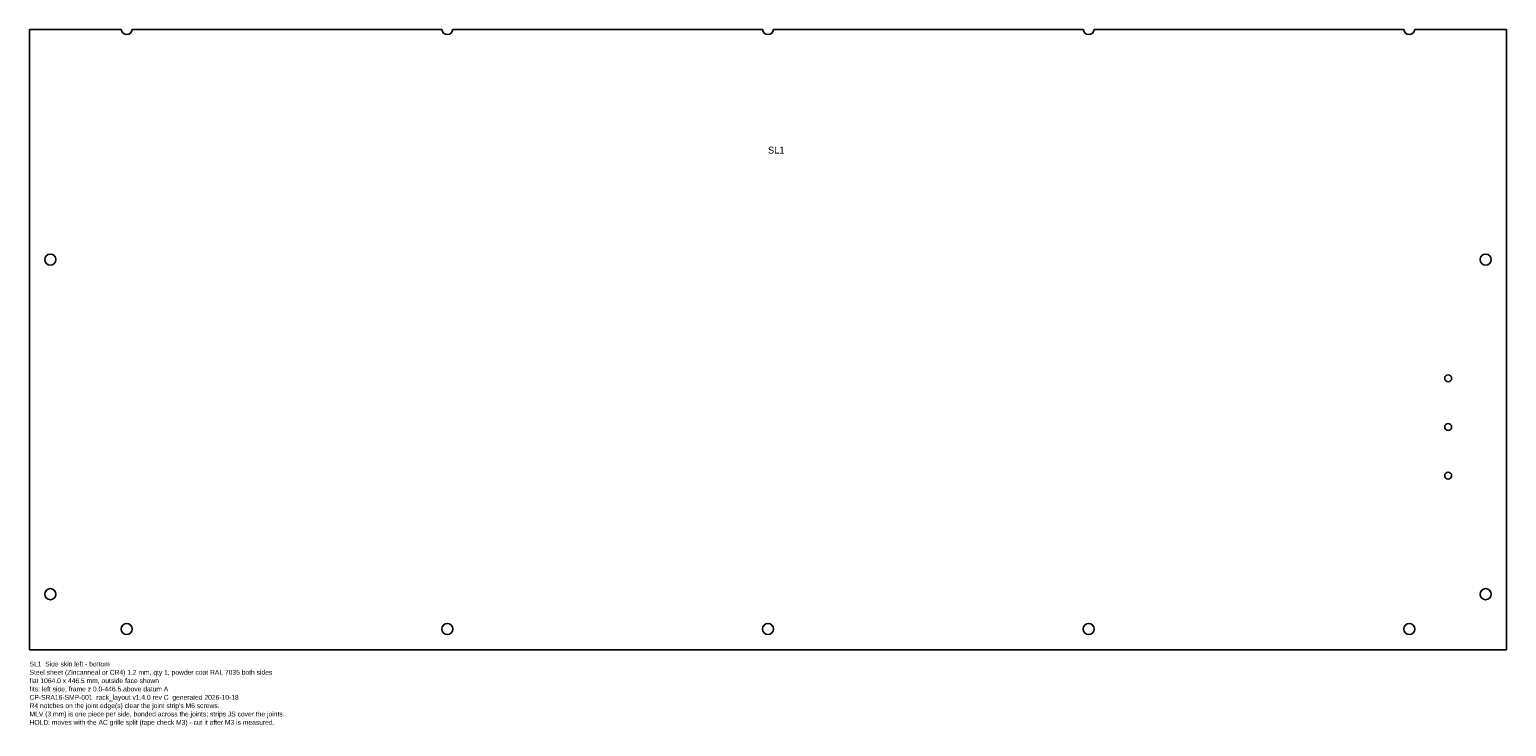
# Model space of a CAD drawing. Header units: millimetres. Extents: x 0 to 1064, y -55 to 446.
import ezdxf

# ---------------------------------------------------------------- set-up
doc = ezdxf.new("R2010")
doc.units = ezdxf.units.MM
for name, color, linetype in [('CUT', 7, 'CONTINUOUS'), ('ETCH', 3, 'CONTINUOUS'), ('NOTES', 8, 'CONTINUOUS')]:
    doc.layers.add(name, color=color, linetype=linetype)

msp = doc.modelspace()

# ---------------------------------------------------------------- linework, layer by layer
at = {"layer": 'CUT'}
msp.add_lwpolyline([(0, 0), (1064, 0), (1064, 446.5), (998, 446.5, -0.881917), (990, 446.5), (767, 446.5, -0.881917), (759, 446.5), (536, 446.5, -0.881917), (528, 446.5), (305, 446.5, -0.881917), (297, 446.5), (74, 446.5, -0.881917), (66, 446.5), (0, 446.5)], format="xyb", close=True, dxfattribs=at)
for centre, radius in [((15, 280.9), 4), ((1049, 280.9), 4), ((1022, 195.4), 2.5), ((1022, 160.4), 2.5), ((1022, 125.4), 2.5), ((15, 40), 4), ((1049, 40), 4), ((70, 15), 4), ((301, 15), 4), ((532, 15), 4), ((763, 15), 4), ((994, 15), 4)]:
    msp.add_circle(centre, radius, dxfattribs=at)

# ---------------------------------------------------------------- texts
at = {"layer": 'ETCH'}
msp.add_text('SL1', height=5, dxfattribs=at).set_placement((532, 357.2))
at = {"layer": 'NOTES'}
for s, p in [('SL1  Side skin left - bottom', (0, -12)), ('Steel sheet (Zincanneal or CR4) 1.2 mm, qty 1, powder coat RAL 7035 both sides', (0, -18)), ('flat 1064.0 x 446.5 mm, outside face shown', (0, -24)), ('fits: left side, frame z 0.0-446.5 above datum A', (0, -30)), ('CP-SRA16-SMP-001  rack_layout v1.4.0 rev C  generated 2026-10-18', (0, -36)), ("R4 notches on the joint edge(s) clear the joint strip's M6 screws.", (0, -42)), ('MLV (3 mm) is one piece per side, bonded across the joints; strips JS cover the joints.', (0, -48)), ('HOLD: moves with the AC grille split (tape check M3) - cut it after M3 is measured.', (0, -54))]:
    msp.add_text(s, height=3.5, dxfattribs=at).set_placement(p)

doc.saveas('drawing.dxf')
